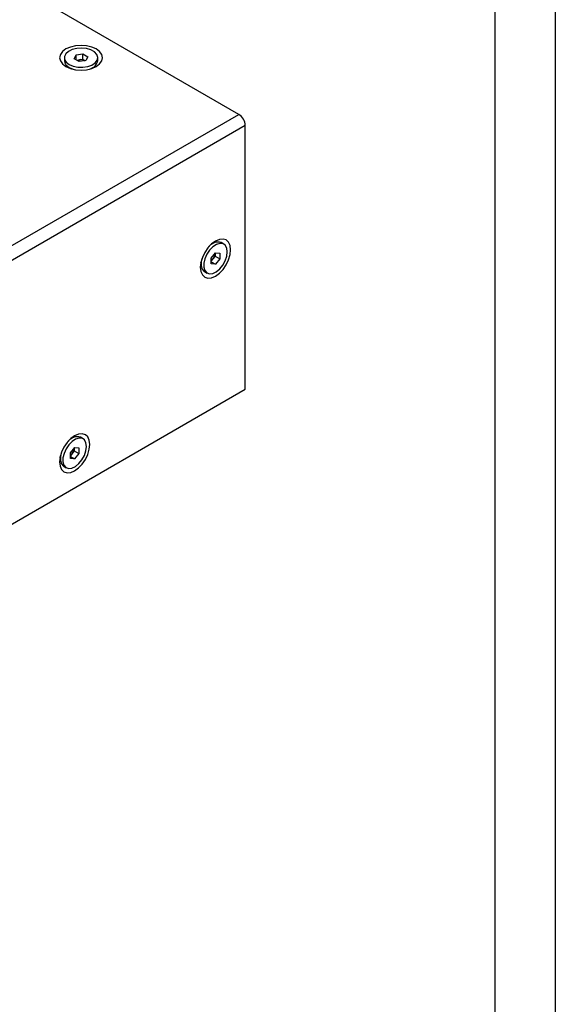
# Model space of a CAD drawing. Header units: millimetres. Extents: x 0 to 840, y 0 to 594.
# Tile 37 of 38: x 751 to 840, y 300 to 463. Entities that reach past the tile are written whole.
import ezdxf

# ---------------------------------------------------------------- set-up
doc = ezdxf.new("R2010")
doc.units = ezdxf.units.MM
doc.layers.get('0').update_dxf_attribs({"color": 3, "lineweight": 30})
doc.layers.add('SLD-0', color=3, linetype='Continuous')
doc.styles.add('SLDTEXTSTYLE0', font='TXT', dxfattribs={"width": 0.75})

msp = doc.modelspace()

# ---------------------------------------------------------------- linework, layer by layer
at = {"linetype": 'Continuous', "lineweight": 25}
for p, q in [((787.571, 447.412), (688.576, 504.56)), ((758.638, 456.801), (758.638, 456.319)), ((760.292, 456.628), (760.591, 457.272)), ((760.591, 457.272), (761.707, 457.444)), ((760.591, 456.456), (760.591, 457.272)), ((761.707, 457.444), (762.523, 456.973)), ((761.707, 456.546), (761.707, 457.444)), ((762.523, 456.973), (762.224, 456.329)), ((764.178, 456.319), (764.178, 456.801)), ((759.449, 455.188), (759.841, 454.961)), ((761.109, 456.157), (760.292, 456.628)), ((760.703, 456.391), (761.149, 456.46)), ((762.224, 456.329), (761.109, 456.157)), ((761.149, 456.46), (761.707, 456.546)), ((761.707, 456.546), (762.112, 456.312)), ((762.974, 454.961), (763.367, 455.188)), ((763.153, 455.016), (763.236, 455.113)), ((674.434, 382.099), (787.571, 447.412)), ((788.631, 445.575), (675.494, 380.262)), ((788.631, 401.89), (788.631, 445.575)), ((783.264, 426.031), (782.871, 425.804)), ((785.066, 425.928), (784.649, 426.168)), ((782.976, 423.596), (783.685, 424.473)), ((783.611, 424.382), (783.609, 423.91)), ((783.685, 424.473), (784.39, 424.406)), ((784.39, 424.406), (784.387, 423.461)), ((781.306, 422.789), (781.263, 422.91)), ((781.306, 423.093), (781.306, 422.639)), ((782.973, 422.651), (782.976, 423.596)), ((783.678, 422.584), (782.973, 422.651)), ((783.255, 423.471), (782.974, 423.125)), ((782.974, 422.99), (783.678, 422.584)), ((783.609, 423.91), (783.255, 423.471)), ((783.609, 423.91), (784.387, 423.461)), ((784.387, 423.461), (783.678, 422.584)), ((781.879, 421.37), (782.297, 421.13)), ((675.494, 336.577), (788.631, 401.89)), ((759.929, 393.78), (759.536, 393.553)), ((761.732, 393.676), (761.315, 393.917)), ((759.642, 391.345), (760.351, 392.222)), ((760.275, 391.659), (759.92, 391.22)), ((760.276, 392.13), (760.275, 391.659)), ((760.275, 391.659), (761.052, 391.21)), ((760.351, 392.222), (761.056, 392.155)), ((761.056, 392.155), (761.052, 391.21)), ((757.971, 390.538), (757.929, 390.659)), ((757.971, 390.841), (757.971, 390.388)), ((759.638, 390.4), (759.642, 391.345)), ((760.343, 390.333), (759.638, 390.4)), ((759.639, 390.739), (760.343, 390.333)), ((759.92, 391.22), (759.64, 390.873)), ((761.052, 391.21), (760.343, 390.333)), ((758.545, 389.119), (758.962, 388.878))]:
    msp.add_line(p, q, dxfattribs=at)
at = {"linetype": 'Continuous', "lineweight": 25, "flags": 128}
for points in [[(758.897, 455.351), (759.633, 455.026), (760.489, 454.821), (761.408, 454.751), (762.326, 454.821), (763.183, 455.026), (763.918, 455.351), (764.482, 455.776), (764.837, 456.27), (764.958, 456.801), (764.837, 457.331), (764.482, 457.825), (763.918, 458.25), (763.183, 458.575), (762.326, 458.78), (761.408, 458.85), (760.489, 458.78), (759.633, 458.575), (758.897, 458.25), (758.333, 457.825), (757.979, 457.331), (757.858, 456.801), (757.979, 456.27), (758.333, 455.776), (758.897, 455.351)], [(759.449, 455.67), (760.113, 455.387), (760.893, 455.229), (761.718, 455.212), (762.515, 455.335), (763.214, 455.588), (763.753, 455.95), (764.083, 456.387), (764.176, 456.86), (764.022, 457.329), (763.636, 457.75), (763.053, 458.087), (762.323, 458.31), (761.511, 458.399), (760.691, 458.345), (759.934, 458.155), (759.308, 457.844), (758.869, 457.44), (758.655, 456.98), (758.686, 456.503), (758.959, 456.053), (759.449, 455.67)], [(759.449, 455.188), (760.113, 454.905), (760.294, 454.855)], [(759.579, 455.113), (759.598, 455.089), (759.662, 455.016)], [(786.192, 424.978), (786.106, 425.679), (785.855, 426.233), (785.457, 426.603), (784.937, 426.764), (784.331, 426.704), (783.682, 426.427), (783.032, 425.953), (782.426, 425.314), (781.907, 424.554), (781.508, 423.723), (781.257, 422.879), (781.171, 422.079), (781.257, 421.379), (781.508, 420.824), (781.907, 420.454), (782.426, 420.294), (783.032, 420.354), (783.682, 420.63), (784.331, 421.104), (784.937, 421.743), (785.457, 422.504), (785.855, 423.334), (786.106, 424.178), (786.192, 424.978)], [(785.64, 424.65), (785.556, 425.268), (785.305, 425.732), (784.909, 426), (784.405, 426.048), (783.836, 425.873), (783.254, 425.489), (782.709, 424.931), (782.251, 424.249), (781.92, 423.502), (781.746, 422.758), (781.743, 422.082), (781.913, 421.535), (782.24, 421.165), (782.695, 421.005), (783.237, 421.069), (783.819, 421.352), (784.389, 421.828), (784.896, 422.455), (785.295, 423.178), (785.551, 423.932), (785.64, 424.65)], [(783.008, 425.932), (783.104, 425.952), (783.134, 425.956)], [(781.44, 423.539), (781.329, 422.999), (781.326, 422.323), (781.496, 421.776), (781.823, 421.406), (781.879, 421.37)], [(762.857, 392.727), (762.772, 393.427), (762.521, 393.982), (762.122, 394.352), (761.602, 394.512), (760.997, 394.452), (760.347, 394.176), (759.697, 393.702), (759.092, 393.063), (758.572, 392.302), (758.173, 391.472), (757.922, 390.628), (757.837, 389.828), (757.922, 389.127), (758.173, 388.573), (758.572, 388.203), (759.092, 388.043), (759.697, 388.102), (760.347, 388.379), (760.997, 388.853), (761.602, 389.492), (762.122, 390.252), (762.521, 391.083), (762.772, 391.927), (762.857, 392.727)], [(762.306, 392.398), (762.221, 393.017), (761.97, 393.48), (761.575, 393.748), (761.07, 393.797), (760.502, 393.622), (759.919, 393.238), (759.375, 392.68), (758.917, 391.997), (758.586, 391.251), (758.411, 390.507), (758.409, 389.831), (758.579, 389.284), (758.905, 388.914), (759.36, 388.754), (759.903, 388.818), (760.485, 389.101), (761.055, 389.577), (761.562, 390.204), (761.961, 390.927), (762.216, 391.68), (762.306, 392.398)], [(759.674, 393.681), (759.769, 393.701), (759.8, 393.705)], [(758.105, 391.288), (757.994, 390.748), (757.992, 390.072), (758.161, 389.525), (758.488, 389.155), (758.545, 389.119)]]:
    msp.add_lwpolyline(points, dxfattribs=at)
at = {"linetype": 'Continuous', "lineweight": 25}
for centre, radius, start, end in [((759.99, 456.433), 1.358, 184.82564, 246.4945), ((761.341, 455.122), 1.351, 98.17948, 114.77004), ((761.409, 454.947), 1.535, 62.64283, 99.7711), ((762.369, 456.696), 1.848, 274.73831, 348.21218), ((786.328, 445.47), 2.305, 2.60548, 57.39452), ((784.093, 424.348), 1.904, 73.01303, 144.07847), ((782.074, 424.458), 1.538, 320.10666, 357.18341), ((782.198, 424.307), 1.348, 305.22077, 321.66818), ((760.759, 392.097), 1.904, 73.01303, 144.07847), ((758.74, 392.207), 1.538, 320.10666, 357.18341), ((758.863, 392.056), 1.348, 305.22077, 321.66818)]:
    msp.add_arc(centre, radius, start, end, dxfattribs=at)
at = {"layer": 'SLD-0', "color": 4, "linetype": 'Continuous', "lineweight": 25}
for p, q in [((840, 594), (840, 0)), ((830, 584), (830, 10))]:
    msp.add_line(p, q, dxfattribs=at)

# ---------------------------------------------------------------- texts
at = {"layer": 'SLD-0', "insert": (832.248, 22.452), "char_height": 3.000566, "attachment_point": 1, "rotation": 90, "style": 'SLDTEXTSTYLE0'}
msp.add_mtext('THIS DRAWING IS THE COPYRIGHT OF ICORE CO., LTD.. IT MUST NOT BE COPIED, TRANSFERED TO OTHERS AND USED FOR REPRODUCTION WITHOUT WRITTEN PERMISSION.', dxfattribs=at)

doc.saveas('drawing.dxf')
